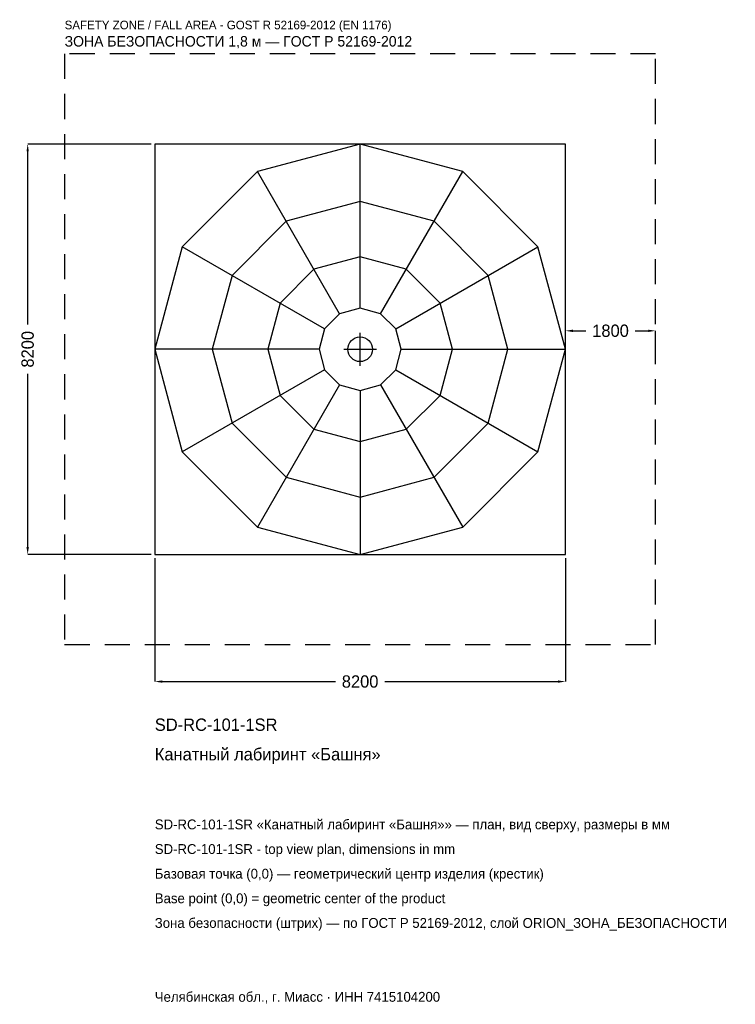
# Model space of a CAD drawing. Header units: metres. Extents: x -6797 to 7491, y -13085 to 6584.
import ezdxf

# ---------------------------------------------------------------- set-up
doc = ezdxf.new("R2010")
doc.units = ezdxf.units.M
doc.linetypes.add('DASHED', pattern=[800, 500, -300])
for name, color, linetype in [('ORION_ДАННЫЕ', 3, 'Continuous'), ('ORION_ЗОНА_БЕЗОПАСНОСТИ', 1, 'Continuous'), ('ORION_КОНТУР', 7, 'Continuous'), ('ORION_РАЗМЕРЫ', 8, 'Continuous')]:
    doc.layers.add(name, color=color, linetype=linetype)
doc.dimstyles.new('ORION', dxfattribs={"dimtxt": 246, "dimasz": 147.6, "dimexe": 1.25, "dimexo": 73.8, "dimtad": 1, "dimdec": 0, "dimcen": 2.5, "dimazin": 3, "dimtfac": 1, "dimtmove": 0, "dimatfit": 3, "dimarcsym": 0})

# ---------------------------------------------------------------- blocks, each defined once
blk = doc.blocks.new('_CLOSEDFILLED')
at = {"color": 0, "linetype": 'BYBLOCK'}
blk.add_solid([(-1, 0.16), (0, 0), (-1, -0.16)], dxfattribs=at)
blk = doc.blocks.new('*D1')
for p, q in [((-4100, -4173.8), (-4100, -6638)), ((4100, -4173.8), (4100, -6638)), ((-3952.4, -6638), (-492, -6638)), ((492, -6638), (3952.4, -6638))]:
    blk.add_line(p, q)
at = {"layer": 'Defpoints'}
for p in [(-4100, -4100), (4100, -4100), (-4100, -6638)]:
    blk.add_point(p, dxfattribs=at)
at = {"layer": 'ORION_РАЗМЕРЫ', "xscale": 147.6, "yscale": 147.6, "rotation": 180}
blk.add_blockref('_CLOSEDFILLED', (-4100, -6638), dxfattribs=at)
at = {"layer": 'ORION_РАЗМЕРЫ', "xscale": 147.6, "yscale": 147.6}
blk.add_blockref('_CLOSEDFILLED', (4100, -6638), dxfattribs=at)
at = {"layer": 'ORION_РАЗМЕРЫ', "insert": (0, -6638), "char_height": 246, "attachment_point": 5}
blk.add_mtext('8200', dxfattribs=at)
blk = doc.blocks.new('*D2')
for p, q in [((-4173.8, 4100), (-6638, 4100)), ((-6638, 492), (-6638, 3952.4)), ((-6638, -3952.4), (-6638, -492)), ((-4173.8, -4100), (-6638, -4100))]:
    blk.add_line(p, q)
at = {"layer": 'Defpoints'}
for p in [(-4100, 4100), (-6638, -4100), (-4100, -4100)]:
    blk.add_point(p, dxfattribs=at)
at = {"layer": 'ORION_РАЗМЕРЫ', "xscale": 147.6, "yscale": 147.6}
for p, rotation in [((-6638, 4100), 90), ((-6638, -4100), 270)]:
    blk.add_blockref('_CLOSEDFILLED', p, dxfattribs=dict(at, rotation=rotation))
at = {"layer": 'ORION_РАЗМЕРЫ', "insert": (-6638, 0), "char_height": 246, "attachment_point": 5, "rotation": 90}
blk.add_mtext('8200', dxfattribs=at)
blk = doc.blocks.new('*D3')
for p, q in [((4100, 73.8), (4100, 369)), ((4247.6, 369), (4508, 369)), ((5492, 369), (5752.4, 369)), ((5900, 73.8), (5900, 369))]:
    blk.add_line(p, q)
at = {"layer": 'Defpoints'}
for p in [(4100, 369), (4100, 0), (5900, 0)]:
    blk.add_point(p, dxfattribs=at)
at = {"layer": 'ORION_РАЗМЕРЫ', "xscale": 147.6, "yscale": 147.6, "rotation": 180}
blk.add_blockref('_CLOSEDFILLED', (4100, 369), dxfattribs=at)
at = {"layer": 'ORION_РАЗМЕРЫ', "xscale": 147.6, "yscale": 147.6}
blk.add_blockref('_CLOSEDFILLED', (5900, 369), dxfattribs=at)
at = {"layer": 'ORION_РАЗМЕРЫ', "insert": (5000, 369), "char_height": 246, "attachment_point": 5}
blk.add_mtext('1800', dxfattribs=at)
blk = doc.blocks.new('ОРИОН SD-RC-101-1SR Канатный лабиринт Башня')
at = {"layer": 'ORION_ЗОНА_БЕЗОПАСНОСТИ', "linetype": 'DASHED'}
blk.add_lwpolyline([(-5900, -5900), (5900, -5900), (5900, 5900), (-5900, 5900)], close=True, dxfattribs=at)
at = {"layer": 'ORION_КОНТУР'}
for p, q in [((0, 820), (0, 4100)), ((-410, 710.1), (-2050, 3550.7)), ((410, 710.1), (2050, 3550.7)), ((-710.1, 410), (-3550.7, 2050)), ((710.1, 410), (3550.7, 2050)), ((-820, 0), (-4100, 0)), ((820, 0), (4100, 0)), ((-710.1, -410), (-3550.7, -2050)), ((710.1, -410), (3550.7, -2050)), ((-410, -710.1), (-2050, -3550.7)), ((410, -710.1), (2050, -3550.7)), ((0, -820), (0, -4100))]:
    blk.add_line(p, q, dxfattribs=at)
for points in [[(-4100, -4100), (4100, -4100), (4100, 4100), (-4100, 4100)], [(4100, 0), (3550.7, 2050), (2050, 3550.7), (0, 4100), (-2050, 3550.7), (-3550.7, 2050), (-4100, 0), (-3550.7, -2050), (-2050, -3550.7), (0, -4100), (2050, -3550.7), (3550.7, -2050)], [(2952, 0), (2556.5, 1476), (1476, 2556.5), (0, 2952), (-1476, 2556.5), (-2556.5, 1476), (-2952, 0), (-2556.5, -1476), (-1476, -2556.5), (0, -2952), (1476, -2556.5), (2556.5, -1476)], [(1845, 0), (1597.8, 922.5), (922.5, 1597.8), (0, 1845), (-922.5, 1597.8), (-1597.8, 922.5), (-1845, 0), (-1597.8, -922.5), (-922.5, -1597.8), (0, -1845), (922.5, -1597.8), (1597.8, -922.5)], [(820, 0), (710.1, 410), (410, 710.1), (0, 820), (-410, 710.1), (-710.1, 410), (-820, 0), (-710.1, -410), (-410, -710.1), (0, -820), (410, -710.1), (710.1, -410)]]:
    blk.add_lwpolyline(points, close=True, dxfattribs=at)
blk.add_circle((0, 0), 246, dxfattribs=at)
at = {"layer": 'ORION_РАЗМЕРЫ'}
for p, q in [((0, -328), (0, 328)), ((-328, 0), (328, 0))]:
    blk.add_line(p, q, dxfattribs=at)
at = {"layer": 'ORION_ДАННЫЕ'}
for tag, p in [('АРТИКУЛ', (-4100, -7622)), ('НАИМЕНОВАНИЕ', (-4100, -8212.4))]:
    blk.add_attdef(tag, p, '', height=246, dxfattribs=at)
at = {"layer": 'ORION_ДАННЫЕ', "flags": 1}
for tag, p in [('ПРОИЗВОДИТЕЛЬ', (-4100, -8802.8)), ('ТЕЛЕФОН', (-4100, -9393.2)), ('САЙТ', (-4100, -10574)), ('АДРЕС', (-4100, -11164.4)), ('РЕКВИЗИТЫ', (-4100, -11754.8)), ('ГАБАРИТЫ', (-4100, -12345.2)), ('ЗОНА_БЕЗОПАСНОСТИ', (-4100, -12935.6))]:
    blk.add_attdef(tag, p, '', height=246, dxfattribs=at)
at = {"layer": 'ORION_ЗОНА_БЕЗОПАСНОСТИ', "color": 1}
for s, height, p in [('SAFETY ZONE / FALL AREA - GOST R 52169-2012 (EN 1176)', 172.2, (-5900, 6392)), ('ЗОНА БЕЗОПАСНОСТИ 1,8 м — ГОСТ Р 52169-2012', 209.1, (-5900, 6047.6))]:
    blk.add_text(s, height=height, dxfattribs=at).set_placement(p)
at = {"layer": 'ORION_РАЗМЕРЫ'}
dim = blk.add_linear_dim(base=(-6638, -4100), p1=(-4100, -4100), p2=(-4100, 4100), angle=90, dimstyle='ORION', dxfattribs=at)
dim.commit()
dim.dimension.update_dxf_attribs({"geometry": '*D2', "text_midpoint": (-6638, 0)})
for base, p1, p2, picture, middle in [((4100, 369), (4100, 0), (5900, 0), '*D3', (5000, 369)), ((-4100, -6638), (-4100, -4100), (4100, -4100), '*D1', (0, -6638))]:
    dim = blk.add_linear_dim(base=base, p1=p1, p2=p2, dimstyle='ORION', dxfattribs=at)
    dim.commit()
    dim.dimension.update_dxf_attribs({"geometry": picture, "text_midpoint": middle})

msp = doc.modelspace()

# ---------------------------------------------------------------- block references
msp.add_blockref('ОРИОН SD-RC-101-1SR Канатный лабиринт Башня', (0, 0)).add_auto_attribs({'АРТИКУЛ': 'SD-RC-101-1SR', 'НАИМЕНОВАНИЕ': 'Канатный лабиринт «Башня»'})

# ---------------------------------------------------------------- texts
at = {"layer": 'ORION_ДАННЫЕ', "color": 3}
for s, p in [('SD-RC-101-1SR «Канатный лабиринт «Башня»» — план, вид сверху, размеры в мм', (-4100, -9590)), ('SD-RC-101-1SR - top view plan, dimensions in mm', (-4100, -10082)), ('Челябинская обл., г. Миасс · ИНН 7415104200', (-4100, -13034))]:
    msp.add_text(s, height=196.8, dxfattribs=at).set_placement(p)
at = {"layer": 'ORION_ДАННЫЕ', "color": 7}
for s, p in [('Базовая точка (0,0) — геометрический центр изделия (крестик)', (-4100, -10574)), ('Base point (0,0) = geometric center of the product', (-4100, -11066))]:
    msp.add_text(s, height=196.8, dxfattribs=at).set_placement(p)
at = {"layer": 'ORION_ДАННЫЕ', "color": 1}
msp.add_text('Зона безопасности (штрих) — по ГОСТ Р 52169-2012, слой ORION_ЗОНА_БЕЗОПАСНОСТИ', height=196.8, dxfattribs=at).set_placement((-4100, -11558))

doc.saveas('drawing.dxf')
